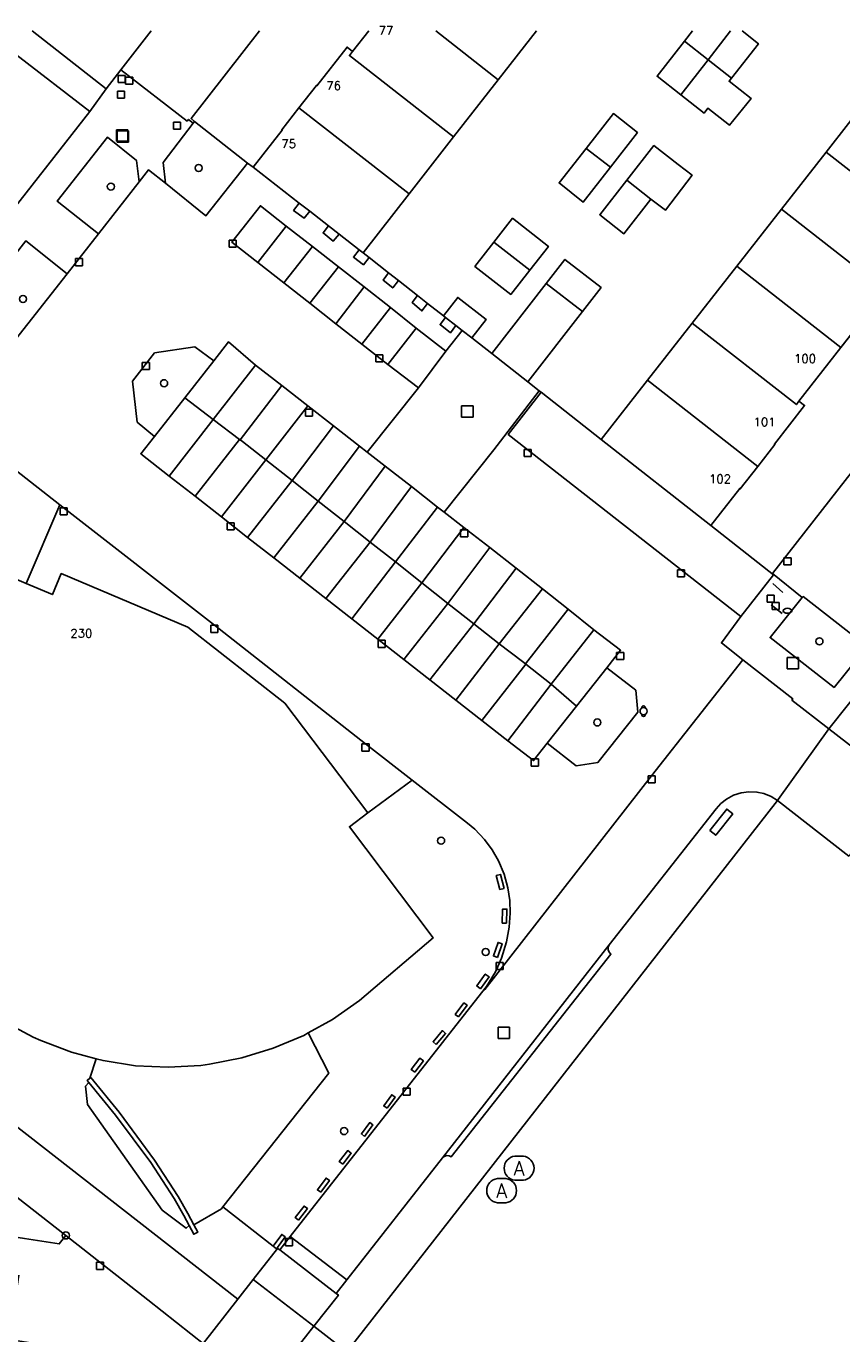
# Model space of a CAD drawing. Header units: metres. Extents: x 108000 to 109000, y 423600 to 424200.
# Tile 95 of 106: x 108735 to 108792, y 424108 to 424200. Entities that reach past the tile are written whole.
import ezdxf

# ---------------------------------------------------------------- set-up
doc = ezdxf.new("R2010")
doc.units = ezdxf.units.M
doc.header["$MEASUREMENT"] = 0
for name, color, linetype in [('afval apart plaats', 10, 'Continuous'), ('afvalbak', 10, 'Continuous'), ('brandkraan _ -put', 10, 'Continuous'), ('Erf', 10, 'Continuous'), ('Fietspad', 10, 'Continuous'), ('gesloten verharding', 10, 'Continuous'), ('groenvoorziening', 10, 'Continuous'), ('Hek', 10, 'Continuous'), ('Huisnummers', 10, 'Continuous'), ('inspectie- _rioolput', 10, 'Continuous'), ('kolk', 10, 'Continuous'), ('Muur', 10, 'Continuous'), ('onverhard', 10, 'Continuous'), ('open verharding', 10, 'Continuous'), ('pand', 10, 'Continuous'), ('Parkeervlak', 10, 'Continuous'), ('rijbaan lokale weg', 10, 'Continuous'), ('struiken', 10, 'Continuous'), ('vegetatieobject', 10, 'Continuous'), ('Voetgangersgebied', 10, 'Continuous'), ('Voetpad', 10, 'Continuous'), ('waterleidingput', 10, 'Continuous'), ('Wegmarkering', 10, 'Continuous'), ('Woonerf', 10, 'Continuous')]:
    doc.layers.add(name, color=color, linetype=linetype)
doc.styles.get("Standard").update_dxf_attribs({"font": 'txt.shx'})

# ---------------------------------------------------------------- blocks, each defined once
blk = doc.blocks.new('138_ACAD_1_FMEBLOCK41')
at = {"layer": 'Erf', "color": 52, "true_color": 0xd2d200}
blk.add_lwpolyline([(-82.861, 2.035), (-77.662, -2.035), (-76.618, -0.698), (-74.483, 2.035)], dxfattribs=at)
blk = doc.blocks.new('138_ACAD_1_FMEBLOCK48')
at = {"layer": 'Erf', "color": 52, "true_color": 0xd2d200}
blk.add_line((16.064, 18.492), (15.249, 19.141), dxfattribs=at)
for points in [[(-29.994, 19.141), (-34.812, 12.986), (-34.56, 12.777), (-30.838, 9.833), (-30.427, 9.551), (-28.387, 12.161), (-28.427, 12.191), (-27.22, 13.734), (-25.987, 15.311), (-25.947, 15.281), (-23.827, 18.001), (-23.437, 17.691), (-22.302, 19.141)], [(-10.497, 19.141), (-13.181, 15.702), (-16.321, 11.68), (-19.453, 7.667), (-22.695, 3.514), (-22.279, 3.189), (-20.912, 2.12), (-20.209, 1.571), (-18.867, 0.523), (-18.152, -0.036), (-17.042, -0.905), (-16.033, 0.39), (-14.025, -1.175), (-15.034, -2.47), (-13.637, -3.569), (-9.806, 1.371), (-8.487, 3.061), (-5.937, 1.081), (-7.253, -0.612), (-11.097, -5.549), (-10.293, -6.182), (-10.154, -6.289), (-5.937, -9.609), (-2.674, -5.442), (0.468, -1.428), (3.61, 2.585), (6.755, 6.602), (9.9, 10.619), (13.046, 14.636), (16.064, 18.492)], [(24.096, 19.141), (26.753, 17.061), (23.516, 12.923), (20.38, 8.914), (17.231, 4.889), (14.091, 0.875), (10.942, -3.149), (7.993, -6.919), (8.393, -7.219), (6.263, -9.939), (6.303, -9.969), (5.093, -11.516), (3.863, -13.089), (3.823, -13.059), (1.781, -15.674), (6.191, -19.141), (6.122, -19.051), (11.254, -12.491), (26.437, 6.918), (31.483, 13.371), (30.693, 13.981), (33.708, 17.824), (33.786, 17.838), (34.812, 19.141)]]:
    blk.add_lwpolyline(points, dxfattribs=at)
blk = doc.blocks.new('138_ACAD_1_FMEBLOCK49')
at = {"layer": 'Erf', "color": 52, "true_color": 0xd2d200}
for points in [[(1.535, -3.31), (0.006, -2.135), (-0.256, -2.47), (-1.903, -1.179), (-3.565, 0.121), (-1.638, 2.58), (-1.068, 3.311)], [(2.426, 3.311), (3.565, 2.411), (1.672, -0.007), (1.501, -0.226), (3.068, -1.451), (1.535, -3.31)]]:
    blk.add_lwpolyline(points, dxfattribs=at)
blk = doc.blocks.new('138_ACAD_1_FMEBLOCK50')
at = {"layer": 'Erf', "color": 52, "true_color": 0xd2d200}
for points in [[(-0.218, 24.983), (-4.821, 19.022), (-25.925, -8.306), (-27.113, -9.844), (-19.943, -15.448), (-19.929, -15.43), (-16.623, -11.211), (-13.484, -7.204), (-10.332, -3.182)], [(-10.332, -3.182), (-7.187, 0.833), (-3.886, 5.046), (5.042, -1.949), (1.747, -6.155), (-1.399, -10.17), (-4.55, -14.192), (-7.689, -18.199), (-10.991, -22.413), (-7.704, -24.983), (-7.484, -24.726), (-7.411, -24.521), (-7.158, -24.288), (7.768, -5.222), (13.906, 2.48), (27.113, 19.314), (21.892, 23.345), (19.819, 24.983)]]:
    blk.add_lwpolyline(points, dxfattribs=at)
blk = doc.blocks.new('138_ACAD_1_FMEBLOCK87')
at = {"layer": 'Woonerf', "color": 52, "true_color": 0xd2d200}
blk.add_line((4.222, -1.236), (-0.977, 2.834), dxfattribs=at)
blk.add_lwpolyline([(-4.222, 2.834), (-2.149, 1.197), (3.072, -2.834)], dxfattribs=at)

msp = doc.modelspace()

# ---------------------------------------------------------------- linework, layer by layer
at = {"layer": 'afval apart plaats', "color": 32, "true_color": 0xe17500}
for p, q in [((108769.083, 424120.804), (108769.683, 424120.804)), ((108767.851, 424119.228), (108768.451, 424119.228)), ((108769.083, 424119.104), (108769.683, 424119.104)), ((108767.851, 424117.528), (108768.451, 424117.528))]:
    msp.add_line(p, q, dxfattribs=at)
for centre, start, end in [((108769.19, 424119.954), 97.15267, 262.84733), ((108769.577, 424119.954), 277.15267, 82.84733), ((108767.958, 424118.378), 97.15267, 262.84733), ((108768.345, 424118.378), 277.15267, 82.84733)]:
    msp.add_arc(centre, 0.857, start, end, dxfattribs=at)
at = {"layer": 'afvalbak', "color": 30, "true_color": 0xf07a00}
msp.add_circle((108778.147, 424152.125), 0.25, dxfattribs=at)
for centre, start, end in [((108778.147, 424152.375), 345.52249, 194.47751), ((108778.147, 424151.875), 165.52249, 14.47751)]:
    msp.add_arc(centre, 0.125, start, end, dxfattribs=at)
at = {"layer": 'brandkraan _ -put', "color": 5}
msp.add_ellipse((108788.278, 424159.191), major_axis=(0.3, 0), ratio=0.583333, dxfattribs=at)
at = {"layer": 'Erf', "color": 52, "true_color": 0xd2d200}
for points in [[(108775.808, 424190.402), (108773.9, 424187.96), (108772.2, 424189.3), (108774.104, 424191.732), (108776.02, 424194.18), (108777.72, 424192.85), (108775.808, 424190.402)], [(108781.569, 424189.849), (108779.685, 424187.38), (108778.67, 424188.165), (108776.76, 424185.73), (108775.06, 424187.06), (108776.97, 424189.495), (108778.88, 424191.93), (108780.58, 424190.6), (108781.569, 424189.849)], [(108771.45, 424184.84), (108770.128, 424183.154), (108768.8, 424181.46), (108766.27, 424183.43), (108767.598, 424185.124), (108768.93, 424186.82), (108771.45, 424184.84)]]:
    msp.add_lwpolyline(points, dxfattribs=at)
at = {"layer": 'Fietspad', "color": 255}
msp.add_lwpolyline([(108705.359, 424140.283), (108715.538, 424132.339), (108737.469, 424115.225), (108743.233, 424110.694), (108747.269, 424107.505), (108747.155, 424107.642), (108749.577, 424110.737), (108712.889, 424139.344), (108711.569, 424140.535), (108710.471, 424141.672), (108709.999, 424142.208), (108708.156, 424144.564)], dxfattribs=at)
at = {"layer": 'gesloten verharding', "color": 255}
for points in [[(108768.341, 424139.653), (108768.083, 424140.638), (108767.777, 424140.558), (108768.035, 424139.573), (108768.341, 424139.653)], [(108768.497, 424137.201), (108768.52, 424138.193), (108768.219, 424138.2), (108768.196, 424137.208), (108768.497, 424137.201)], [(108767.857, 424134.797), (108768.185, 424135.749), (108767.905, 424135.846), (108767.577, 424134.894), (108767.857, 424134.797)], [(108766.671, 424132.592), (108767.273, 424133.434), (108767.005, 424133.625), (108766.403, 424132.783), (108766.671, 424132.592)], [(108765.113, 424130.615), (108765.72, 424131.426), (108765.495, 424131.595), (108764.888, 424130.784), (108765.113, 424130.615)], [(108763.551, 424128.662), (108764.209, 424129.447), (108763.982, 424129.638), (108763.324, 424128.852), (108763.551, 424128.662)], [(108762.041, 424126.708), (108762.646, 424127.507), (108762.393, 424127.699), (108761.788, 424126.9), (108762.041, 424126.708)], [(108760.083, 424124.175), (108760.649, 424124.966), (108760.416, 424125.132), (108759.851, 424124.341), (108760.083, 424124.175)], [(108758.5, 424122.2), (108759.094, 424123.003), (108758.871, 424123.168), (108758.276, 424122.365), (108758.5, 424122.2)], [(108756.965, 424120.238), (108757.563, 424121.007), (108757.318, 424121.198), (108756.719, 424120.429), (108756.965, 424120.238)], [(108755.413, 424118.259), (108756.025, 424119.094), (108755.798, 424119.26), (108755.186, 424118.425), (108755.413, 424118.259)], [(108753.853, 424116.307), (108754.477, 424117.112), (108754.247, 424117.29), (108753.624, 424116.484), (108753.853, 424116.307)], [(108752.077, 424114.466), (108752.31, 424114.285), (108752.916, 424115.12), (108752.676, 424115.294), (108752.077, 424114.466)]]:
    msp.add_lwpolyline(points, dxfattribs=at)
at = {"layer": 'groenvoorziening', "color": 3}
for points in [[(108750.259, 424190.692), (108746.537, 424193.636), (108746.437, 424193.505), (108744.331, 424190.751), (108744.481, 424189.287), (108747.334, 424186.987), (108750.259, 424190.692)], [(108742.624, 424189.372), (108742.433, 424190.885), (108740.391, 424192.518), (108736.85, 424188.026), (108739.765, 424185.727), (108742.624, 424189.372)], [(108737.57, 424182.907), (108734.644, 424185.223), (108730.488, 424179.912), (108733.399, 424177.624), (108737.57, 424182.907)], [(108747.882, 424176.787), (108746.556, 424177.763), (108743.713, 424177.337), (108742.159, 424175.344), (108742.481, 424172.471), (108743.707, 424171.462), (108745.84, 424174.183), (108747.882, 424176.787)], [(108775.16, 424171.25), (108770.943, 424174.57), (108768.624, 424171.606), (108784.999, 424158.784), (108787.288, 424161.718), (108782.878, 424165.185), (108775.16, 424171.25)], [(108737.043, 424166.656), (108730.502, 424171.755), (108728.109, 424171.433), (108718.252, 424158.829), (108721.063, 424156.565), (108723.666, 424155.931), (108724.125, 424157.275), (108724.468, 424158.085), (108727.423, 424164.208), (108734.68, 424161.119), (108737.043, 424166.656)], [(108789.315, 424160.117), (108787.061, 424157.309), (108791.567, 424153.796), (108793.897, 424156.669), (108789.393, 424160.188), (108789.315, 424160.117)], [(108777.734, 424152.044), (108777.596, 424153.593), (108775.556, 424155.186), (108773.423, 424152.482), (108771.368, 424149.876), (108773.404, 424148.288), (108774.928, 424148.514), (108777.734, 424152.044)], [(108766.745, 424132.308), (108767.093, 424132.751), (108767.719, 424133.772), (108768.154, 424134.746), (108768.496, 424135.881), (108768.68, 424136.933), (108768.762, 424137.906), (108768.729, 424138.801), (108768.594, 424139.687), (108768.323, 424140.658), (108767.93, 424141.586), (108767.483, 424142.363), (108766.95, 424143.084), (108766.257, 424143.816), (108765.746, 424144.252), (108761.864, 424147.262), (108758.725, 424144.96), (108757.431, 424143.991), (108763.332, 424136.166), (108758.145, 424131.766), (108756.244, 424130.432), (108754.54, 424129.485), (108755.975, 424126.65), (108748.514, 424117.228), (108752.077, 424114.466), (108752.676, 424115.294), (108752.916, 424115.12), (108752.31, 424114.285), (108752.375, 424114.313), (108752.534, 424114.218), (108753.264, 424115.147), (108766.745, 424132.308)], [(108705.359, 424140.283), (108704.731, 424140.773), (108703.417, 424140.567), (108699.123, 424134.737), (108696.842, 424120.848), (108734.554, 424115.01), (108737.006, 424114.63), (108737.469, 424115.225), (108715.538, 424132.339), (108705.359, 424140.283)], [(108768.341, 424139.653), (108768.035, 424139.573), (108767.777, 424140.558), (108768.083, 424140.638), (108768.341, 424139.653)], [(108768.497, 424137.201), (108768.196, 424137.208), (108768.219, 424138.2), (108768.52, 424138.193), (108768.497, 424137.201)], [(108767.857, 424134.797), (108767.577, 424134.894), (108767.905, 424135.846), (108768.185, 424135.749), (108767.857, 424134.797)], [(108766.671, 424132.592), (108766.403, 424132.783), (108767.005, 424133.625), (108767.273, 424133.434), (108766.671, 424132.592)], [(108765.113, 424130.615), (108764.888, 424130.784), (108765.495, 424131.595), (108765.72, 424131.426), (108765.113, 424130.615)], [(108763.551, 424128.662), (108763.324, 424128.852), (108763.982, 424129.638), (108764.209, 424129.447), (108763.551, 424128.662)], [(108762.041, 424126.708), (108761.788, 424126.9), (108762.393, 424127.699), (108762.646, 424127.507), (108762.041, 424126.708)], [(108760.083, 424124.175), (108759.851, 424124.341), (108760.416, 424125.132), (108760.649, 424124.966), (108760.083, 424124.175)], [(108758.5, 424122.2), (108758.276, 424122.365), (108758.871, 424123.168), (108759.094, 424123.003), (108758.5, 424122.2)], [(108756.965, 424120.238), (108756.719, 424120.429), (108757.318, 424121.198), (108757.563, 424121.007), (108756.965, 424120.238)], [(108755.413, 424118.259), (108755.186, 424118.425), (108755.798, 424119.26), (108756.025, 424119.094), (108755.413, 424118.259)], [(108753.853, 424116.307), (108753.624, 424116.484), (108754.247, 424117.29), (108754.477, 424117.112), (108753.853, 424116.307)]]:
    msp.add_lwpolyline(points, dxfattribs=at)
at = {"layer": 'Hek', "color": 30}
for p, q in [((108787.964, 424160.482), (108787.248, 424161.108)), ((108787.141, 424159.603), (108787.909, 424159.002)), ((108739.601, 424127.656), (108739.148, 424126.286))]:
    msp.add_line(p, q, dxfattribs=at)
msp.add_lwpolyline([(108746.477, 424115.975), (108748.418, 424117.107), (108748.514, 424117.228), (108755.975, 424126.65), (108754.54, 424129.485)], dxfattribs=at)
at = {"layer": 'inspectie- _rioolput', "color": 30}
for p, q in [((108741.827, 424193.035), (108741.027, 424193.035)), ((108741.027, 424193.035), (108741.027, 424192.235)), ((108741.827, 424192.235), (108741.827, 424193.035)), ((108741.027, 424192.235), (108741.827, 424192.235)), ((108741.887, 424192.968), (108741.087, 424192.968)), ((108741.087, 424192.968), (108741.087, 424192.168)), ((108741.087, 424192.168), (108741.887, 424192.168)), ((108741.887, 424192.168), (108741.887, 424192.968)), ((108766.139, 424173.624), (108765.339, 424173.624)), ((108765.339, 424173.624), (108765.339, 424172.824)), ((108765.339, 424172.824), (108766.139, 424172.824)), ((108766.139, 424172.824), (108766.139, 424173.624)), ((108789.065, 424155.901), (108788.265, 424155.901)), ((108788.265, 424155.901), (108788.265, 424155.101)), ((108789.065, 424155.101), (108789.065, 424155.901)), ((108788.265, 424155.101), (108789.065, 424155.101)), ((108768.698, 424129.882), (108767.898, 424129.882)), ((108767.898, 424129.882), (108767.898, 424129.082)), ((108768.698, 424129.082), (108768.698, 424129.882)), ((108767.898, 424129.082), (108768.698, 424129.082))]:
    msp.add_line(p, q, dxfattribs=at)
at = {"layer": 'kolk', "color": 30, "true_color": 0xf07a00}
for p, q in [((108741.152, 424196.362), (108741.152, 424196.862)), ((108741.152, 424196.862), (108741.652, 424196.862)), ((108741.652, 424196.862), (108741.652, 424196.362)), ((108741.652, 424196.362), (108741.152, 424196.362)), ((108745.048, 424193.076), (108745.048, 424193.576)), ((108745.048, 424193.576), (108745.548, 424193.576)), ((108745.548, 424193.076), (108745.048, 424193.076)), ((108745.548, 424193.576), (108745.548, 424193.076)), ((108748.968, 424184.777), (108748.968, 424185.277)), ((108748.968, 424185.277), (108749.468, 424185.277)), ((108749.468, 424184.777), (108748.968, 424184.777)), ((108749.468, 424185.277), (108749.468, 424184.777)), ((108738.152, 424183.476), (108738.152, 424183.976)), ((108738.152, 424183.976), (108738.652, 424183.976)), ((108738.652, 424183.976), (108738.652, 424183.476)), ((108738.652, 424183.476), (108738.152, 424183.476)), ((108742.85, 424176.169), (108742.85, 424176.669)), ((108742.85, 424176.669), (108743.35, 424176.669)), ((108743.35, 424176.669), (108743.35, 424176.169)), ((108759.289, 424176.7), (108759.289, 424177.2)), ((108759.289, 424177.2), (108759.789, 424177.2)), ((108759.789, 424176.7), (108759.289, 424176.7)), ((108759.789, 424177.2), (108759.789, 424176.7)), ((108743.35, 424176.169), (108742.85, 424176.169)), ((108754.338, 424172.887), (108754.338, 424173.387)), ((108754.338, 424173.387), (108754.838, 424173.387)), ((108754.838, 424172.887), (108754.338, 424172.887)), ((108754.838, 424173.387), (108754.838, 424172.887)), ((108769.737, 424170.038), (108769.737, 424170.538)), ((108769.737, 424170.538), (108770.237, 424170.538)), ((108770.237, 424170.038), (108769.737, 424170.038)), ((108770.237, 424170.538), (108770.237, 424170.038)), ((108737.065, 424165.944), (108737.065, 424166.444)), ((108737.065, 424166.444), (108737.565, 424166.444)), ((108737.565, 424166.444), (108737.565, 424165.944)), ((108737.565, 424165.944), (108737.065, 424165.944)), ((108748.828, 424164.883), (108748.828, 424165.383)), ((108748.828, 424165.383), (108749.328, 424165.383)), ((108749.328, 424164.883), (108748.828, 424164.883)), ((108749.328, 424165.383), (108749.328, 424164.883)), ((108765.269, 424164.391), (108765.269, 424164.891)), ((108765.269, 424164.891), (108765.769, 424164.891)), ((108765.769, 424164.891), (108765.769, 424164.391)), ((108765.769, 424164.391), (108765.269, 424164.391)), ((108788.035, 424162.415), (108788.035, 424162.915)), ((108788.035, 424162.915), (108788.535, 424162.915)), ((108788.535, 424162.915), (108788.535, 424162.415)), ((108780.536, 424161.583), (108780.536, 424162.083)), ((108780.536, 424162.083), (108781.036, 424162.083)), ((108781.036, 424162.083), (108781.036, 424161.583)), ((108788.535, 424162.415), (108788.035, 424162.415)), ((108781.036, 424161.583), (108780.536, 424161.583)), ((108747.677, 424157.672), (108747.677, 424158.172)), ((108747.677, 424158.172), (108748.177, 424158.172)), ((108748.177, 424158.172), (108748.177, 424157.672)), ((108748.177, 424157.672), (108747.677, 424157.672)), ((108759.461, 424156.611), (108759.461, 424157.111)), ((108759.461, 424157.111), (108759.961, 424157.111)), ((108759.961, 424156.611), (108759.461, 424156.611)), ((108759.961, 424157.111), (108759.961, 424156.611)), ((108776.253, 424155.75), (108776.253, 424156.25)), ((108776.253, 424156.25), (108776.753, 424156.25)), ((108776.753, 424156.25), (108776.753, 424155.75)), ((108776.753, 424155.75), (108776.253, 424155.75)), ((108758.316, 424149.319), (108758.316, 424149.819)), ((108758.316, 424149.819), (108758.816, 424149.819)), ((108758.816, 424149.819), (108758.816, 424149.319)), ((108758.816, 424149.319), (108758.316, 424149.319)), ((108770.244, 424148.259), (108770.244, 424148.759)), ((108770.244, 424148.759), (108770.744, 424148.759)), ((108770.744, 424148.259), (108770.244, 424148.259)), ((108770.744, 424148.759), (108770.744, 424148.259)), ((108778.464, 424147.071), (108778.464, 424147.571)), ((108778.464, 424147.571), (108778.964, 424147.571)), ((108778.964, 424147.071), (108778.464, 424147.071)), ((108778.964, 424147.571), (108778.964, 424147.071)), ((108767.764, 424133.932), (108767.764, 424134.432)), ((108767.764, 424134.432), (108768.264, 424134.432)), ((108768.264, 424134.432), (108768.264, 424133.932)), ((108768.264, 424133.932), (108767.764, 424133.932)), ((108761.224, 424125.097), (108761.224, 424125.597)), ((108761.224, 424125.597), (108761.724, 424125.597)), ((108761.724, 424125.097), (108761.224, 424125.097)), ((108761.724, 424125.597), (108761.724, 424125.097)), ((108752.925, 424114.505), (108752.925, 424115.005)), ((108752.925, 424115.005), (108753.425, 424115.005)), ((108753.425, 424115.005), (108753.425, 424114.505)), ((108753.425, 424114.505), (108752.925, 424114.505)), ((108739.625, 424112.833), (108739.625, 424113.333)), ((108739.625, 424113.333), (108740.125, 424113.333)), ((108740.125, 424113.333), (108740.125, 424112.833)), ((108740.125, 424112.833), (108739.625, 424112.833))]:
    msp.add_line(p, q, dxfattribs=at)
at = {"layer": 'Muur', "color": 12, "true_color": 0xd20000}
for points in [[(108739.09, 424125.998), (108738.975, 424126.138), (108739.148, 424126.286), (108739.218, 424126.346), (108741.225, 424123.893), (108743.713, 424120.534), (108745.371, 424117.963), (108746.063, 424116.777), (108746.477, 424115.975), (108746.762, 424115.448), (108746.485, 424115.314), (108746.471, 424115.307), (108746.143, 424115.933)], [(108739.148, 424126.286), (108738.975, 424126.138), (108739.09, 424125.998), (108740.971, 424123.698), (108743.445, 424120.359), (108745.085, 424117.816), (108745.779, 424116.629), (108746.143, 424115.933), (108746.471, 424115.307), (108746.485, 424115.314), (108746.762, 424115.448), (108746.477, 424115.975), (108746.063, 424116.777), (108745.371, 424117.963), (108743.713, 424120.534), (108741.225, 424123.893), (108739.218, 424126.346), (108739.148, 424126.286)], [(108746.143, 424115.933), (108745.779, 424116.629), (108745.085, 424117.816), (108743.445, 424120.359), (108740.971, 424123.698), (108739.09, 424125.998)]]:
    msp.add_lwpolyline(points, dxfattribs=at)
at = {"layer": 'onverhard', "color": 255}
msp.add_lwpolyline([(108734.154, 424112.424), (108733.481, 424107.895), (108739.119, 424107.026), (108742.542, 424106.447), (108745.725, 424105.958), (108745.966, 424105.962), (108746.167, 424106.084), (108746.537, 424106.561), (108747.269, 424107.505), (108743.233, 424110.694), (108737.469, 424115.225), (108737.006, 424114.63), (108734.554, 424115.01)], dxfattribs=at)
at = {"layer": 'open verharding', "color": 255}
msp.add_lwpolyline([(108754.54, 424129.485), (108754.215, 424129.305), (108752.078, 424128.395), (108749.859, 424127.714), (108747.58, 424127.269), (108746.979, 424127.192), (108744.675, 424127.062), (108742.371, 424127.174), (108740.091, 424127.527), (108739.601, 424127.656), (108739.148, 424126.286), (108739.218, 424126.346), (108741.225, 424123.893), (108743.713, 424120.534), (108745.371, 424117.963), (108746.063, 424116.777), (108746.477, 424115.975), (108748.418, 424117.107), (108748.514, 424117.228), (108755.975, 424126.65), (108754.54, 424129.485)], dxfattribs=at)
at = {"layer": 'pand', "color": 1}
for p, q in [((108758.795, 424200), (108757.66, 424198.55)), ((108767.916, 424196.561), (108763.51, 424200)), ((108767.916, 424196.561), (108770.6, 424200)), ((108781.597, 424200), (108781.027, 424199.269)), ((108784.28, 424200), (108782.69, 424197.97)), ((108781.027, 424199.269), (108782.69, 424197.97)), ((108782.69, 424197.97), (108780.762, 424195.51)), ((108784.337, 424196.682), (108782.69, 424197.97)), ((108764.776, 424192.539), (108767.916, 424196.561)), ((108794.143, 424195.495), (108790.997, 424191.478)), ((108761.644, 424188.526), (108753.877, 424194.593)), ((108761.644, 424188.526), (108764.776, 424192.539)), ((108775.808, 424190.402), (108774.104, 424191.732)), ((108790.997, 424191.478), (108787.852, 424187.461)), ((108790.997, 424191.478), (108798.328, 424185.748)), ((108776.97, 424189.495), (108778.67, 424188.165)), ((108787.852, 424187.461), (108784.707, 424183.444)), ((108787.852, 424187.461), (108795.188, 424181.734)), ((108767.598, 424185.124), (108770.128, 424183.154)), ((108784.707, 424183.444), (108781.565, 424179.431)), ((108784.707, 424183.444), (108792.039, 424177.71)), ((108771.291, 424182.23), (108773.844, 424180.247)), ((108792.039, 424177.71), (108795.188, 424181.734)), ((108781.565, 424179.431), (108778.423, 424175.417)), ((108789.09, 424173.94), (108792.039, 424177.71)), ((108778.423, 424175.417), (108786.19, 424169.343))]:
    msp.add_line(p, q, dxfattribs=at)
for points in [[(108784.337, 424196.682), (108786.23, 424199.1), (108785.091, 424200)], [(108757.66, 424198.55), (108757.27, 424198.86), (108755.15, 424196.14), (108755.11, 424196.17), (108753.877, 424194.593)], [(108764.776, 424192.539), (108757.44, 424198.27), (108757.66, 424198.55)], [(108781.027, 424199.269), (108779.1, 424196.81), (108780.762, 424195.51)], [(108780.762, 424195.51), (108782.409, 424194.219), (108782.671, 424194.554), (108784.2, 424193.379), (108785.733, 424195.238), (108784.166, 424196.463), (108784.337, 424196.682)], [(108753.877, 424194.593), (108752.67, 424193.05), (108752.71, 424193.02), (108750.67, 424190.41), (108753.899, 424187.889), (108754.641, 424187.309), (108755.97, 424186.272), (108756.705, 424185.698), (108758.113, 424184.599), (108758.402, 424184.373), (108761.644, 424188.526)], [(108775.808, 424190.402), (108777.72, 424192.85), (108776.02, 424194.18), (108774.104, 424191.732)], [(108774.104, 424191.732), (108772.2, 424189.3), (108773.9, 424187.96), (108775.808, 424190.402)], [(108778.67, 424188.165), (108779.685, 424187.38), (108781.569, 424189.849), (108780.58, 424190.6), (108778.88, 424191.93), (108776.97, 424189.495)], [(108776.97, 424189.495), (108775.06, 424187.06), (108776.76, 424185.73), (108778.67, 424188.165)], [(108770.128, 424183.154), (108771.45, 424184.84), (108768.93, 424186.82), (108767.598, 424185.124)], [(108767.598, 424185.124), (108766.27, 424183.43), (108768.8, 424181.46), (108770.128, 424183.154)], [(108773.844, 424180.247), (108775.16, 424181.94), (108772.61, 424183.92), (108771.291, 424182.23)], [(108771.291, 424182.23), (108767.46, 424177.29), (108770, 424175.31), (108773.844, 424180.247)], [(108764.055, 424179.954), (108764.202, 424179.84), (108764.926, 424179.275), (108765.378, 424178.923), (108766.063, 424178.389), (108767.072, 424179.684), (108765.064, 424181.249), (108764.055, 424179.954)], [(108781.565, 424179.431), (108788.91, 424173.7), (108789.09, 424173.94)], [(108778.423, 424175.417), (108775.16, 424171.25), (108782.878, 424165.185), (108784.92, 424167.8), (108784.96, 424167.77), (108786.19, 424169.343)], [(108786.19, 424169.343), (108787.4, 424170.89), (108787.36, 424170.92), (108789.49, 424173.64), (108789.09, 424173.94)], [(108733.191, 424130.226), (108735.168, 424129.178), (108735.702, 424128.934), (108737.86, 424128.115), (108739.601, 424127.656), (108740.091, 424127.527), (108742.371, 424127.174), (108744.675, 424127.062), (108746.979, 424127.192), (108747.58, 424127.269), (108749.859, 424127.714), (108752.078, 424128.395), (108754.215, 424129.305), (108754.54, 424129.485), (108756.244, 424130.432), (108758.145, 424131.766), (108763.332, 424136.166), (108757.431, 424143.991), (108758.725, 424144.96), (108752.879, 424152.695), (108746.064, 424158.042), (108737.149, 424161.808), (108736.521, 424160.335), (108734.68, 424161.119), (108727.423, 424164.208)], [(108828.424, 424113.524), (108828.46, 424113.57), (108827.39, 424122.5), (108827.54, 424122.71), (108796.57, 424146.93), (108796.456, 424146.786), (108792.661, 424141.984), (108792.61, 424141.92), (108787.588, 424145.847), (108757.26, 424107.04), (108757.499, 424106.851), (108783.552, 424086.279), (108783.69, 424086.17), (108783.705, 424086.189), (108784.56, 424087.27), (108787.126, 424085.267), (108789.53, 424083.39), (108790.96, 424072.11), (108793.06, 424072.36), (108799.22, 424080.25), (108801.23, 424078.69), (108828.424, 424113.524)]]:
    msp.add_lwpolyline(points, dxfattribs=at)
at = {"layer": 'Parkeervlak', "color": 255}
for points in [[(108751.175, 424187.7), (108749.158, 424185.128), (108750.984, 424183.697), (108752.817, 424182.26), (108754.641, 424180.83), (108756.484, 424179.385), (108758.32, 424177.945), (108760.136, 424176.522), (108762.303, 424174.889), (108764.234, 424177.462), (108762.144, 424179.078), (108760.321, 424180.53), (108758.478, 424181.989), (108756.662, 424183.404), (108754.825, 424184.837), (108752.991, 424186.257), (108751.175, 424187.7)], [(108773.423, 424152.482), (108775.556, 424155.186), (108776.524, 424156.413), (108774.64, 424157.858), (108772.838, 424159.296), (108771.023, 424160.743), (108769.18, 424162.18), (108767.318, 424163.632), (108765.493, 424165.055), (108764.116, 424166.129), (108763.648, 424166.494), (108761.801, 424167.933), (108759.963, 424169.367), (108758.688, 424170.361), (108758.144, 424170.785), (108756.315, 424172.211), (108754.517, 424173.613), (108752.674, 424175.05), (108750.831, 424176.487), (108748.92, 424178.111), (108747.882, 424176.787), (108745.84, 424174.183)], [(108745.84, 424174.183), (108743.707, 424171.462), (108742.747, 424170.237), (108744.75, 424168.672), (108746.569, 424167.25), (108748.42, 424165.804), (108750.269, 424164.359), (108752.113, 424162.918), (108753.939, 424161.491), (108755.779, 424160.053), (108757.602, 424158.629), (108759.431, 424157.2), (108761.277, 424155.758), (108763.108, 424154.327), (108764.932, 424152.901), (108766.761, 424151.472), (108768.579, 424150.039), (108770.398, 424148.646), (108771.368, 424149.876), (108773.423, 424152.482)], [(108773.423, 424152.482), (108771.63, 424154.027), (108769.854, 424155.422), (108769.825, 424155.446), (108769.617, 424155.609), (108767.975, 424156.875), (108766.188, 424158.282), (108764.373, 424159.712), (108762.533, 424161.161), (108760.674, 424162.625), (108758.892, 424164.029), (108757.057, 424165.474), (108755.236, 424166.908), (108753.399, 424168.355), (108751.555, 424169.808), (108749.912, 424171.102), (108749.742, 424171.229), (108749.705, 424171.256), (108747.843, 424172.647), (108745.84, 424174.183)]]:
    msp.add_lwpolyline(points, dxfattribs=at)
at = {"layer": 'rijbaan lokale weg', "color": 255}
for p, q in [((108764.234, 424177.462), (108765.378, 424178.923)), ((108764.234, 424177.462), (108762.303, 424174.889)), ((108758.688, 424170.361), (108762.303, 424174.889)), ((108766.745, 424132.308), (108753.264, 424115.147)), ((108753.264, 424115.147), (108752.534, 424114.218)), ((108757.244, 424112.092), (108753.264, 424115.147)), ((108752.534, 424114.218), (108756.505, 424111.149)), ((108750.654, 424112.113), (108754.93, 424108.829)), ((108756.505, 424111.149), (108757.244, 424112.092))]:
    msp.add_line(p, q, dxfattribs=at)
for points in [[(108765.378, 424178.923), (108764.926, 424179.275), (108764.548, 424178.759), (108763.817, 424179.33), (108764.202, 424179.84), (108764.055, 424179.954), (108762.945, 424180.823), (108762.541, 424180.294), (108761.857, 424180.885), (108762.23, 424181.382), (108760.888, 424182.43), (108760.486, 424181.916), (108759.802, 424182.463), (108760.185, 424182.979), (108758.818, 424184.048), (108758.423, 424183.539), (108757.712, 424184.08), (108758.113, 424184.599), (108756.705, 424185.698), (108756.298, 424185.211), (108755.576, 424185.782), (108755.97, 424186.272), (108754.641, 424187.309), (108754.256, 424186.826), (108753.505, 424187.372), (108753.899, 424187.889), (108750.67, 424190.41), (108750.259, 424190.692), (108747.334, 424186.987), (108744.481, 424189.287), (108743.298, 424190.232), (108742.624, 424189.372), (108739.765, 424185.727), (108738.402, 424183.976), (108737.57, 424182.907), (108733.399, 424177.624)], [(108762.303, 424174.889), (108760.136, 424176.522), (108758.32, 424177.945), (108756.484, 424179.385), (108754.641, 424180.83), (108752.817, 424182.26), (108750.984, 424183.697), (108749.158, 424185.128), (108751.175, 424187.7), (108752.991, 424186.257), (108754.825, 424184.837), (108756.662, 424183.404), (108758.478, 424181.989), (108760.321, 424180.53), (108762.144, 424179.078), (108764.234, 424177.462)], [(108770.804, 424174.677), (108770, 424175.31), (108767.46, 424177.29), (108766.063, 424178.389), (108765.378, 424178.923)], [(108764.116, 424166.129), (108765.493, 424165.055), (108767.318, 424163.632), (108769.18, 424162.18), (108771.023, 424160.743), (108772.838, 424159.296), (108774.64, 424157.858), (108776.524, 424156.413), (108775.556, 424155.186), (108777.596, 424153.593), (108777.734, 424152.044), (108774.928, 424148.514), (108773.404, 424148.288), (108771.368, 424149.876), (108770.398, 424148.646), (108768.579, 424150.039), (108766.761, 424151.472), (108764.932, 424152.901), (108763.108, 424154.327), (108761.277, 424155.758), (108759.431, 424157.2), (108757.602, 424158.629), (108755.779, 424160.053), (108753.939, 424161.491), (108752.113, 424162.918), (108750.269, 424164.359), (108748.42, 424165.804), (108746.569, 424167.25), (108744.75, 424168.672), (108742.747, 424170.237), (108743.707, 424171.462), (108742.481, 424172.471), (108742.159, 424175.344), (108743.713, 424177.337), (108746.556, 424177.763), (108747.882, 424176.787), (108748.92, 424178.111), (108750.831, 424176.487), (108752.674, 424175.05), (108754.517, 424173.613), (108756.315, 424172.211), (108758.144, 424170.785), (108758.688, 424170.361)], [(108770.804, 424174.677), (108767.6, 424170.527), (108764.116, 424166.129)], [(108784.999, 424158.784), (108768.624, 424171.606), (108770.943, 424174.57), (108770.804, 424174.677)], [(108730.502, 424171.755), (108737.043, 424166.656), (108747.927, 424158.172), (108758.566, 424149.819), (108761.864, 424147.262), (108765.746, 424144.252), (108766.257, 424143.816), (108766.95, 424143.084), (108767.483, 424142.363), (108767.93, 424141.586), (108768.323, 424140.658), (108768.594, 424139.687), (108768.729, 424138.801), (108768.762, 424137.906), (108768.68, 424136.933), (108768.496, 424135.881), (108768.154, 424134.746), (108767.719, 424133.772), (108767.093, 424132.751), (108766.745, 424132.308)], [(108758.688, 424170.361), (108759.963, 424169.367), (108761.801, 424167.933), (108763.648, 424166.494), (108764.116, 424166.129)], [(108791.187, 424150.872), (108795.067, 424155.73), (108793.897, 424156.669), (108791.567, 424153.796), (108787.061, 424157.309), (108789.315, 424160.117), (108787.219, 424161.808), (108787.288, 424161.718), (108784.999, 424158.784)], [(108785.126, 424155.731), (108783.625, 424156.932), (108784.999, 424158.784)], [(108766.745, 424132.308), (108766.979, 424132.539), (108778.714, 424147.571), (108785.126, 424155.731)], [(108791.187, 424150.872), (108788.597, 424152.909), (108788.668, 424152.991), (108785.126, 424155.731)], [(108757.244, 424112.092), (108763.982, 424120.683), (108775.735, 424135.676), (108783.255, 424145.256), (108783.589, 424145.621), (108783.976, 424145.929), (108784.472, 424146.201), (108785.008, 424146.379), (108785.568, 424146.458), (108786.133, 424146.434), (108786.617, 424146.331), (108787.142, 424146.121), (108787.588, 424145.847), (108787.634, 424145.907), (108791.187, 424150.872)], [(108752.534, 424114.218), (108752.375, 424114.313), (108750.654, 424112.113)], [(108750.654, 424112.113), (108749.577, 424110.737), (108747.155, 424107.642)], [(108754.93, 424108.829), (108756.656, 424111.032), (108756.505, 424111.149)], [(108751.248, 424104.448), (108751.397, 424104.32), (108754.93, 424108.829)]]:
    msp.add_lwpolyline(points, dxfattribs=at)
at = {"layer": 'struiken', "color": 92, "true_color": 0x00c300}
for points in [[(108753.899, 424187.889), (108753.505, 424187.372), (108754.256, 424186.826), (108754.641, 424187.309), (108753.899, 424187.889)], [(108756.705, 424185.698), (108755.97, 424186.272), (108755.576, 424185.782), (108756.298, 424185.211), (108756.705, 424185.698)], [(108758.818, 424184.048), (108758.402, 424184.373), (108758.113, 424184.599), (108757.712, 424184.08), (108758.423, 424183.539), (108758.818, 424184.048)], [(108760.185, 424182.979), (108759.802, 424182.463), (108760.486, 424181.916), (108760.888, 424182.43), (108760.185, 424182.979)], [(108762.23, 424181.382), (108761.857, 424180.885), (108762.541, 424180.294), (108762.945, 424180.823), (108762.23, 424181.382)], [(108764.926, 424179.275), (108764.202, 424179.84), (108763.817, 424179.33), (108764.548, 424178.759), (108764.926, 424179.275)], [(108737.043, 424166.656), (108734.68, 424161.119), (108736.521, 424160.335), (108737.149, 424161.808), (108746.064, 424158.042), (108752.879, 424152.695), (108758.725, 424144.96), (108761.864, 424147.262), (108758.566, 424149.819), (108747.927, 424158.172), (108737.043, 424166.656)], [(108740.971, 424123.698), (108739.09, 424125.998), (108738.865, 424125.723), (108738.997, 424124.452), (108744.263, 424116.999), (108745.939, 424115.733), (108746.143, 424115.933), (108745.779, 424116.629), (108745.085, 424117.816), (108743.445, 424120.359), (108740.971, 424123.698)]]:
    msp.add_lwpolyline(points, dxfattribs=at)
at = {"layer": 'vegetatieobject', "color": 3}
for centre in [(108746.823, 424190.356), (108740.639, 424189.044), (108734.454, 424181.137), (108744.385, 424175.206), (108790.528, 424157.04), (108774.891, 424151.333), (108763.891, 424143.009), (108767.032, 424135.174), (108757.064, 424122.571), (108737.469, 424115.225)]:
    msp.add_circle(centre, 0.25, dxfattribs=at)
at = {"layer": 'Voetgangersgebied', "color": 255}
msp.add_lwpolyline([(108789.53, 424083.39), (108787.126, 424085.267), (108784.56, 424087.27), (108783.705, 424086.189), (108783.69, 424086.17), (108783.552, 424086.279), (108757.499, 424106.851), (108757.26, 424107.04), (108754.93, 424108.829), (108751.397, 424104.32), (108751.248, 424104.448), (108750.504, 424103.496), (108739.802, 424089.811)], dxfattribs=at)
at = {"layer": 'Voetpad', "color": 255}
for p, q in [((108796.456, 424146.786), (108791.187, 424150.872)), ((108775.735, 424135.676), (108763.982, 424120.683))]:
    msp.add_line(p, q, dxfattribs=at)
for points in [[(108834.484, 424128.583), (108826.325, 424136.742), (108821.939, 424140.182), (108819.293, 424136.742), (108816.941, 424138.554), (108816.31, 424139.04), (108807.22, 424146.161), (108799.499, 424152.209), (108795.12, 424155.64), (108795.143, 424155.669), (108795.096, 424155.707), (108795.067, 424155.73), (108791.187, 424150.872)], [(108791.187, 424150.872), (108787.634, 424145.907), (108787.588, 424145.847)], [(108787.588, 424145.847), (108787.142, 424146.121), (108786.617, 424146.331), (108786.133, 424146.434), (108785.568, 424146.458), (108785.008, 424146.379), (108784.472, 424146.201), (108783.976, 424145.929), (108783.589, 424145.621), (108783.255, 424145.256), (108775.735, 424135.676)], [(108787.588, 424145.847), (108792.61, 424141.92), (108792.661, 424141.984), (108796.456, 424146.786)], [(108763.982, 424120.683), (108757.244, 424112.092), (108756.505, 424111.149), (108756.656, 424111.032), (108754.93, 424108.829), (108757.26, 424107.04), (108787.588, 424145.847)], [(108782.81, 424143.732), (108783.234, 424143.394), (108784.429, 424144.893), (108784.006, 424145.231), (108782.81, 424143.732)], [(108712.889, 424139.344), (108749.577, 424110.737), (108750.654, 424112.113), (108752.375, 424114.313), (108752.31, 424114.285), (108752.077, 424114.466), (108748.514, 424117.228), (108748.418, 424117.107), (108746.477, 424115.975), (108746.762, 424115.448), (108746.485, 424115.314), (108746.471, 424115.307), (108746.143, 424115.933), (108745.939, 424115.733), (108744.263, 424116.999), (108738.997, 424124.452), (108738.865, 424125.723), (108739.09, 424125.998), (108738.975, 424126.138), (108739.148, 424126.286), (108739.601, 424127.656), (108737.86, 424128.115), (108735.702, 424128.934), (108735.168, 424129.178), (108733.191, 424130.226)], [(108763.982, 424120.683), (108764.107, 424120.785), (108764.289, 424120.842), (108764.453, 424120.829), (108764.608, 424120.758), (108775.844, 424135.014), (108775.717, 424135.161), (108775.66, 424135.318), (108775.665, 424135.513), (108775.735, 424135.676)]]:
    msp.add_lwpolyline(points, dxfattribs=at)
at = {"layer": 'waterleidingput', "color": 254, "true_color": 0xd2d2d2}
for p, q in [((108741.68, 424196.251), (108741.68, 424196.751)), ((108741.68, 424196.751), (108742.18, 424196.751)), ((108742.18, 424196.751), (108742.18, 424196.251)), ((108742.18, 424196.251), (108741.68, 424196.251)), ((108741.11, 424195.27), (108741.11, 424195.77)), ((108741.11, 424195.77), (108741.61, 424195.77)), ((108741.61, 424195.27), (108741.11, 424195.27)), ((108741.61, 424195.77), (108741.61, 424195.27)), ((108786.851, 424159.79), (108786.851, 424160.29)), ((108786.851, 424160.29), (108787.351, 424160.29)), ((108787.351, 424160.29), (108787.351, 424159.79)), ((108787.351, 424159.79), (108786.851, 424159.79)), ((108787.193, 424159.274), (108787.193, 424159.774)), ((108787.193, 424159.774), (108787.693, 424159.774)), ((108787.693, 424159.274), (108787.193, 424159.274)), ((108787.693, 424159.774), (108787.693, 424159.274))]:
    msp.add_line(p, q, dxfattribs=at)
at = {"layer": 'Wegmarkering', "color": 255}
for p, q in [((108750.984, 424183.697), (108752.991, 424186.257)), ((108752.817, 424182.26), (108754.825, 424184.837)), ((108754.641, 424180.83), (108756.662, 424183.404)), ((108756.484, 424179.385), (108758.478, 424181.989)), ((108758.32, 424177.945), (108760.321, 424180.53)), ((108760.136, 424176.522), (108762.144, 424179.078)), ((108750.831, 424176.487), (108747.843, 424172.647)), ((108752.674, 424175.05), (108749.742, 424171.229)), ((108751.555, 424169.808), (108754.517, 424173.613)), ((108744.75, 424168.672), (108747.843, 424172.647)), ((108756.315, 424172.211), (108753.399, 424168.355)), ((108746.569, 424167.25), (108749.705, 424171.256)), ((108755.236, 424166.908), (108758.144, 424170.785)), ((108748.42, 424165.804), (108751.555, 424169.808)), ((108757.057, 424165.474), (108759.963, 424169.367)), ((108753.399, 424168.355), (108750.269, 424164.359)), ((108758.892, 424164.029), (108761.801, 424167.933)), ((108752.113, 424162.918), (108755.236, 424166.908)), ((108760.674, 424162.625), (108763.648, 424166.494)), ((108753.939, 424161.491), (108757.057, 424165.474)), ((108762.533, 424161.161), (108765.493, 424165.055)), ((108755.779, 424160.053), (108758.892, 424164.029)), ((108767.318, 424163.632), (108764.373, 424159.712)), ((108757.602, 424158.629), (108760.674, 424162.625)), ((108769.18, 424162.18), (108766.188, 424158.282)), ((108759.431, 424157.2), (108762.533, 424161.161)), ((108771.023, 424160.743), (108767.975, 424156.875)), ((108764.373, 424159.712), (108761.277, 424155.758)), ((108769.825, 424155.446), (108772.838, 424159.296)), ((108766.188, 424158.282), (108763.108, 424154.327)), ((108774.64, 424157.858), (108771.63, 424154.027)), ((108767.975, 424156.875), (108764.932, 424152.901)), ((108766.761, 424151.472), (108769.854, 424155.422)), ((108771.63, 424154.027), (108768.579, 424150.039))]:
    msp.add_line(p, q, dxfattribs=at)
at = {"layer": 'Woonerf', "color": 52, "true_color": 0xd2d200}
for p, q in [((108743.479, 424200), (108741.344, 424197.267)), ((108741.344, 424197.267), (108740.3, 424195.93)), ((108739.15, 424194.331), (108740.3, 424195.93))]:
    msp.add_line(p, q, dxfattribs=at)
for points in [[(108746.437, 424193.505), (108746.537, 424193.636), (108746.285, 424193.845), (108751.103, 424200)], [(108741.344, 424197.267), (108746.003, 424193.651), (108746.117, 424193.768), (108746.437, 424193.505)], [(108739.15, 424194.331), (108725.943, 424177.497)], [(108734.644, 424185.223), (108737.57, 424182.907), (108738.402, 424183.976), (108739.765, 424185.727), (108736.85, 424188.026), (108740.391, 424192.518), (108742.433, 424190.885), (108742.624, 424189.372), (108743.298, 424190.232), (108744.481, 424189.287), (108744.331, 424190.751), (108746.437, 424193.505)], [(108792.351, 424168.368), (108787.219, 424161.808), (108789.315, 424160.117), (108789.393, 424160.188), (108793.897, 424156.669), (108795.067, 424155.73), (108795.096, 424155.707), (108795.143, 424155.669), (108800.248, 424162.187), (108800.267, 424162.172), (108800.939, 424163.04), (108799.426, 424162.86), (108796.522, 424165.087), (108796.505, 424165.1)]]:
    msp.add_lwpolyline(points, dxfattribs=at)

# ---------------------------------------------------------------- block references
at = {"layer": 'Erf', "color": 52, "true_color": 0xd2d200}
for name, p in [('138_ACAD_1_FMEBLOCK50', (108712.037, 424175.017)), ('138_ACAD_1_FMEBLOCK41', (108817.962, 424197.965)), ('138_ACAD_1_FMEBLOCK48', (108781.097, 424180.859)), ('138_ACAD_1_FMEBLOCK49', (108782.665, 424196.689))]:
    msp.add_blockref(name, p, dxfattribs=at)
at = {"layer": 'Woonerf', "color": 52, "true_color": 0xd2d200}
msp.add_blockref('138_ACAD_1_FMEBLOCK87', (108736.078, 424197.166), dxfattribs=at)

# ---------------------------------------------------------------- texts
at = {"layer": 'afval apart plaats', "color": 32, "true_color": 0xe17500}
for p in [(108768.998, 424119.454), (108767.766, 424117.878)]:
    msp.add_text('A', height=1, dxfattribs=at).set_placement(p)
at = {"layer": 'Huisnummers', "color": 255}
for s, p in [('77', (108759.503, 424199.737)), ('76', (108755.812, 424195.849)), ('75', (108752.64, 424191.76)), ('100', (108788.747, 424176.641)), ('101', (108785.893, 424172.18)), ('102', (108782.761, 424168.174)), ('230', (108737.792, 424157.303))]:
    msp.add_text(s, height=0.6, dxfattribs=at).set_placement(p)

doc.saveas('drawing.dxf')
